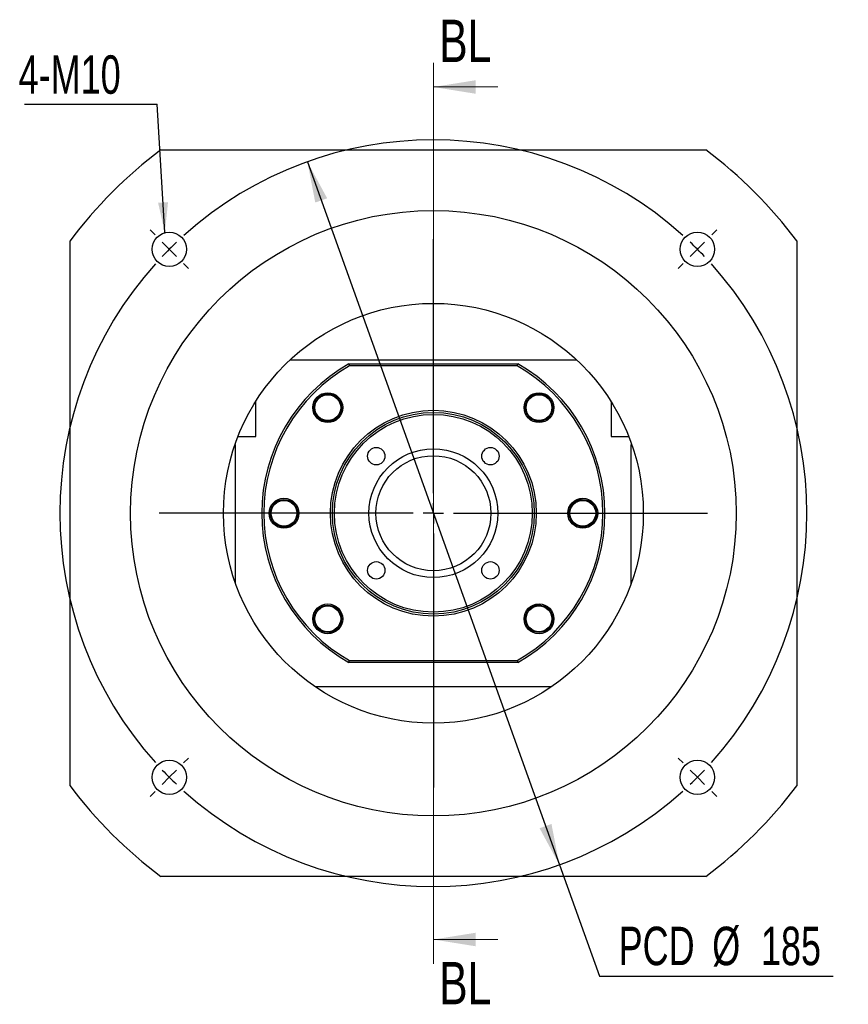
# Model space of a CAD drawing. Header units: millimetres. Extents: x 25 to 288, y 4 to 207.
# Tile 1 of 5: x 25 to 93, y 7 to 89. Entities that reach past the tile are written whole.
import ezdxf

# ---------------------------------------------------------------- set-up
doc = ezdxf.new("R2010")
doc.units = ezdxf.units.MM
doc.layers.add('圖層0', color=7, linetype='Continuous')
doc.styles.add('SLDTEXTSTYLE0', font='TXT', dxfattribs={"width": 0.7})
doc.styles.add('SLDTEXTSTYLE3', font='TXT', dxfattribs={"width": 0.75})
doc.dimstyles.new('SLDDIMSTYLE1', dxfattribs={"dimtxt": 3.389974, "dimasz": 2.5, "dimexe": 0, "dimexo": 0.0625, "dimgap": 0.847493, "dimtad": 0, "dimtih": 1, "dimtoh": 1, "dimlfac": 3, "dimrnd": 1e-09, "dimzin": 12, "dimdsep": 46, "dimtxsty": 'SLDTEXTSTYLE0', "dimsah": 1, "dimcen": 0, "dimadec": 0, "dimazin": 3, "dimtfac": 1, "dimtmove": 0, "dimatfit": 3, "dimfxl": 0, "dimfrac": 2, "dimtolj": 1, "dimtzin": 12, "dimarcsym": 0})
doc.dimstyles.new('SLDDIMSTYLE2', dxfattribs={"dimtxt": 0.18, "dimasz": 2.5, "dimexe": 0, "dimexo": 0.0625, "dimgap": 0, "dimtad": 0, "dimtih": 1, "dimtoh": 1, "dimdec": 0, "dimrnd": 1e-09, "dimzin": 0, "dimdsep": 46, "dimtxsty": 'Standard', "dimsah": 1, "dimcen": 0.09, "dimadec": 0, "dimazin": 0, "dimtfac": 2.5, "dimtdec": 0, "dimtofl": 0, "dimtmove": 0, "dimatfit": 3, "dimfxl": 0, "dimfrac": 2, "dimtolj": 1, "dimtzin": 0, "dimarcsym": 0})

# ---------------------------------------------------------------- blocks, each defined once
blk = doc.blocks.new('_D')
at = {"layer": '圖層0', "color": 7}
for p, q in [((48.341, 77.071), (69.147, 19.02)), ((69.147, 19.02), (72.448, 9.809)), ((72.448, 9.809), (91.751, 9.809))]:
    blk.add_line(p, q, dxfattribs=at)
for points in [[(48.341, 77.071), (48.993, 73.704), (49.975, 74.055)], [(69.147, 19.02), (68.494, 22.387), (67.512, 22.035)]]:
    blk.add_solid(points, dxfattribs=at)
at = {"layer": '圖層0', "color": 7, "char_height": 3.175, "attachment_point": 1, "style": 'SLDTEXTSTYLE0'}
for s, insert in [('PCD', (74.036, 13.902)), ('%%c', (81.768, 13.902)), ('185', (85.789, 13.902))]:
    blk.add_mtext(s, dxfattribs=dict(at, insert=insert))
blk = doc.blocks.new('SW_NOTE_0')
at = {"layer": '圖層0', "color": 0}
blk.add_line((-10.952, 0), (0, 0), dxfattribs=at)
at = {"layer": '圖層0', "color": 0, "insert": (-11.438, 4.031), "char_height": 3.175, "attachment_point": 1, "style": 'SLDTEXTSTYLE0'}
blk.add_mtext('4-M10', dxfattribs=at)
blk = doc.blocks.new('SW_CENTERMARKSYMBOL_0')
at = {"layer": '圖層0', "color": 0}
for p, q in [((-44.783, 1.179), (-45.196, 1.591)), ((-21.802, -20.136), (-21.802, 0.833)), ((1.179, 1.179), (1.591, 1.591)), ((-43.605, 0), (-44.194, 0.589)), ((-43.605, 0), (-43.016, -0.589)), ((0, 0), (-0.589, -0.589)), ((0, 0), (0.589, 0.589)), ((-42.426, -1.179), (-42.014, -1.591)), ((-1.179, -1.179), (-1.591, -1.591)), ((-21.802, -21.802), (-21.802, -20.969)), ((-23.469, -21.802), (-44.438, -21.802)), ((-21.802, -21.802), (-22.636, -21.802)), ((-21.802, -21.802), (-21.802, -22.636)), ((-21.802, -21.802), (-20.969, -21.802)), ((-20.136, -21.802), (0.833, -21.802)), ((-21.802, -23.469), (-21.802, -44.438)), ((-42.426, -42.426), (-42.014, -42.014)), ((-1.179, -42.426), (-1.591, -42.014)), ((-43.605, -43.605), (-43.016, -43.016)), ((0, -43.605), (-0.589, -43.016)), ((-43.605, -43.605), (-44.194, -44.194)), ((0, -43.605), (0.589, -44.194)), ((-44.783, -44.783), (-45.196, -45.196)), ((1.179, -44.783), (1.591, -45.196))]:
    blk.add_line(p, q, dxfattribs=at)
for start, end in [(48.09707, 131.90293), (135, 136.54853), (133.45147, 135), (45, 46.54853), (43.45147, 45), (138.09707, 221.90293), (318.09707, 41.90293), (223.45147, 225), (315, 316.54853), (225, 226.54853), (313.45147, 315), (228.09707, 311.90293)]:
    blk.add_arc((-21.802, -21.802), 30.833, start, end, dxfattribs=at)

msp = doc.modelspace()

# ---------------------------------------------------------------- linework, layer by layer
at = {"color": 7, "linetype": 'Continuous', "lineweight": 18}
for p, q in [((58.7438, 85.2454), (58.7438, 10.8454)), ((64.0638, 83.2454), (58.7438, 83.2454)), ((64.0638, 12.8454), (58.7438, 12.8454))]:
    msp.add_line(p, q, dxfattribs=at)
at = {"color": 7, "linetype": 'Continuous', "lineweight": 25}
for p, q in [((36.2438, 78.0454), (81.2438, 78.0454)), ((28.7438, 25.5454), (28.7438, 70.5454)), ((88.7438, 70.5454), (88.7438, 25.5454)), ((46.9117, 60.712), (70.576, 60.712)), ((51.7736, 60.3787), (51.8176, 60.2121)), ((51.7736, 60.3787), (65.714, 60.3787)), ((65.67, 60.2121), (51.8176, 60.2121)), ((65.67, 60.2121), (65.714, 60.3787)), ((44.0772, 54.3787), (44.0772, 57.283)), ((50.7263, 57.6222), (50.9609, 57.4188)), ((73.4105, 57.283), (73.4105, 54.3787)), ((66.9512, 55.7848), (66.68, 55.9359)), ((42.4105, 53.7121), (42.3629, 53.7121)), ((42.4105, 42.2431), (42.4105, 53.7121)), ((42.609, 54.3787), (44.0772, 54.3787)), ((73.4105, 54.3787), (74.8787, 54.3787)), ((75.0772, 42.2431), (75.0772, 53.7121)), ((75.0772, 53.7121), (75.1247, 53.7121)), ((46.9241, 49.027), (47.1953, 48.8758)), ((70.5636, 47.0638), (70.2924, 47.2149)), ((50.5364, 40.306), (50.8076, 40.1548)), ((66.7614, 38.4686), (66.5268, 38.672)), ((51.7736, 35.7121), (51.8176, 35.8787)), ((51.8176, 35.8787), (65.67, 35.8787)), ((65.67, 35.8787), (65.714, 35.7121)), ((65.714, 35.7121), (51.7736, 35.7121)), ((68.4906, 33.712), (48.997, 33.712)), ((81.2438, 18.0454), (36.2438, 18.0454))]:
    msp.add_line(p, q, dxfattribs=at)
for centre, radius in [((58.7438, 48.0454), 25), ((36.9414, 69.8478), 1.4167), ((80.5463, 69.8478), 1.4167), ((58.7438, 48.0454), 17.3333), ((50.0228, 56.7664), 1.2333), ((50.0228, 56.7664), 1.1333), ((50.0228, 56.7664), 1.0667), ((67.4648, 56.7664), 1.2333), ((67.4648, 56.7664), 1.1333), ((67.4648, 56.7664), 1.0667), ((58.7438, 48.0454), 8.5), ((58.7438, 48.0454), 8.3333), ((58.7438, 48.0454), 8.1667), ((54.0298, 52.7594), 0.7167), ((58.7438, 48.0454), 5.3167), ((63.4579, 52.7594), 0.7167), ((58.7438, 48.0454), 4.75), ((46.4105, 48.0454), 1.2333), ((46.4105, 48.0454), 1.1333), ((46.4105, 48.0454), 1.0667), ((71.0772, 48.0454), 1.2333), ((71.0772, 48.0454), 1.1333), ((71.0772, 48.0454), 1.0667), ((54.0298, 43.3313), 0.7167), ((63.4579, 43.3313), 0.7167), ((50.0228, 39.3244), 1.2333), ((50.0228, 39.3244), 1.1333), ((50.0228, 39.3244), 1.0667), ((67.4648, 39.3244), 1.2333), ((67.4648, 39.3244), 1.1333), ((67.4648, 39.3244), 1.0667), ((36.9414, 26.2429), 1.4167), ((80.5463, 26.2429), 1.4167)]:
    msp.add_circle(centre, radius, dxfattribs=at)
for radius, start, end in [(37.5, 126.869898, 143.130102), (37.5, 36.869898, 53.130102), (14.1667, 119.472932, 240.527068), (14, 119.651845, 240.348155), (14, 299.651845, 60.348155), (14.1667, 299.472932, 60.527068), (37.5, 216.869898, 233.130102), (37.5, 306.869898, 323.130102)]:
    msp.add_arc((58.7438, 48.0454), radius, start, end, dxfattribs=at)
for points, knots in [([(67.3696, 57.9012), (67.3419, 57.9014), (67.1841, 57.9024), (66.916, 57.7738), (66.6388, 57.5536), (66.5294, 57.3611), (66.4832, 57.2799)], [0, 0, 0, 0, 0.0732324, 0.4173433, 0.7542525, 1, 1, 1, 1]), ([(50.8787, 56.0629), (50.9201, 56.1193), (50.9979, 56.2253), (51.0745, 56.4033), (51.1205, 56.5821), (51.1357, 56.7664), (51.1204, 56.9507), (51.059, 57.1901), (50.9323, 57.4299), (50.7838, 57.5685), (50.7263, 57.6222)], [0, 0, 0, 0, 0.1205085, 0.2264543, 0.3324003, 0.4383461, 0.5442923, 0.6502382, 0.8644384, 1, 1, 1, 1]), ([(66.4832, 57.2799), (66.4542, 57.2163), (66.3997, 57.0966), (66.3611, 56.9067), (66.3527, 56.7223), (66.3754, 56.5388), (66.4281, 56.3615), (66.5371, 56.1397), (66.7103, 55.9309), (66.8839, 55.8256), (66.9512, 55.7848)], [0, 0, 0, 0, 0.1205083, 0.2264544, 0.3324003, 0.4383462, 0.5442923, 0.6502382, 0.8644387, 1, 1, 1, 1]), ([(48.8294, 56.786), (48.8272, 56.7163), (48.8208, 56.511), (48.9609, 56.1888), (49.2189, 55.8754), (49.5709, 55.6725), (49.9643, 55.5978), (50.3531, 55.6611), (50.6706, 55.8281), (50.8169, 55.9933), (50.8787, 56.0629)], [0, 0, 0, 0, 0.0728578, 0.214632, 0.3560085, 0.4951112, 0.632574, 0.7690001, 0.9025712, 1, 1, 1, 1]), ([(47.3921, 47.5318), (47.4211, 47.5955), (47.4756, 47.7151), (47.5142, 47.9051), (47.5226, 48.0895), (47.4999, 48.273), (47.4472, 48.4502), (47.3382, 48.672), (47.165, 48.8809), (46.9914, 48.9862), (46.9241, 49.027)], [0, 0, 0, 0, 0.1205086, 0.2264545, 0.3324004, 0.4383464, 0.5442922, 0.6502383, 0.8644384, 1, 1, 1, 1]), ([(70.9819, 49.1802), (70.9542, 49.1804), (70.7964, 49.1814), (70.5283, 49.0528), (70.2511, 48.8326), (70.1417, 48.6401), (70.0956, 48.5589)], [0, 0, 0, 0, 0.0732324, 0.4173436, 0.7542526, 1, 1, 1, 1]), ([(70.0956, 48.5589), (70.0666, 48.4953), (70.012, 48.3757), (69.9735, 48.1857), (69.965, 48.0013), (69.9878, 47.8178), (70.0404, 47.6405), (70.1495, 47.4187), (70.3226, 47.2099), (70.4963, 47.1046), (70.5636, 47.0638)], [0, 0, 0, 0, 0.1205086, 0.2264545, 0.3324004, 0.4383464, 0.5442922, 0.6502383, 0.8644384, 1, 1, 1, 1]), ([(46.5057, 46.9105), (46.5334, 46.9104), (46.6912, 46.9094), (46.9593, 47.038), (47.2365, 47.2582), (47.3459, 47.4506), (47.3921, 47.5318)], [0, 0, 0, 0, 0.0732324, 0.4173436, 0.7542526, 1, 1, 1, 1]), ([(51.0044, 38.8108), (51.0334, 38.8745), (51.088, 38.9941), (51.1265, 39.1841), (51.135, 39.3685), (51.1122, 39.552), (51.0596, 39.7293), (50.9505, 39.9511), (50.7774, 40.1599), (50.6037, 40.2652), (50.5364, 40.306)], [0, 0, 0, 0, 0.1205083, 0.2264544, 0.3324003, 0.4383462, 0.5442923, 0.6502382, 0.8644387, 1, 1, 1, 1]), ([(66.609, 40.0278), (66.5675, 39.9714), (66.4897, 39.8655), (66.4131, 39.6874), (66.3671, 39.5086), (66.3519, 39.3244), (66.3672, 39.1401), (66.4286, 38.9007), (66.5554, 38.6608), (66.7038, 38.5223), (66.7614, 38.4686)], [0, 0, 0, 0, 0.1205085, 0.2264543, 0.3324003, 0.4383461, 0.5442923, 0.6502382, 0.8644384, 1, 1, 1, 1]), ([(67.6036, 40.4547), (67.5766, 40.4606), (67.4223, 40.4938), (67.1336, 40.4227), (66.8172, 40.2639), (66.6707, 40.0979), (66.609, 40.0278)], [0, 0, 0, 0, 0.07323253, 0.41734339, 0.75425298, 1, 1, 1, 1]), ([(50.118, 38.1896), (50.1457, 38.1894), (50.3036, 38.1884), (50.5716, 38.317), (50.8489, 38.5372), (50.9583, 38.7297), (51.0044, 38.8108)], [0, 0, 0, 0, 0.0732324, 0.4173433, 0.7542525, 1, 1, 1, 1])]:
    msp.add_open_spline(points, degree=3, knots=knots, dxfattribs=at)
at = {"color": 7, "linetype": 'Continuous', "lineweight": 18}
for points in [[(58.7438, 83.2454), (62.2438, 82.6854), (62.2438, 83.8054)], [(58.7438, 12.8454), (62.2438, 12.2854), (62.2438, 13.4054)]]:
    msp.add_solid(points, dxfattribs=at)

# ---------------------------------------------------------------- block references
at = {"layer": '圖層0', "color": 7}
for name, p in [('SW_NOTE_0', (35.9408, 81.828)), ('SW_CENTERMARKSYMBOL_0', (80.5463, 69.8478))]:
    msp.add_blockref(name, p, dxfattribs=at)

# ---------------------------------------------------------------- texts
at = {"color": 7, "linetype": 'Continuous', "char_height": 3.5, "attachment_point": 1, "style": 'SLDTEXTSTYLE3'}
for insert in [(59.2293, 88.8031), (59.2293, 10.9947)]:
    msp.add_mtext('BL', dxfattribs=dict(at, insert=insert))

# ---------------------------------------------------------------- dimensions: what is measured, and where the dimension line sits
at = {"layer": '圖層0', "color": 7}
dim = msp.add_diameter_dim_2p(p1=(69.147, 19.0201), p2=(48.3406, 77.0707), text='PCD<>', dimstyle='SLDDIMSTYLE1', dxfattribs=at)
dim.commit()
dim.dimension.update_dxf_attribs({"geometry": '_D', "text_midpoint": (82.8936, 12.3461), "dimtype": 163})

# ---------------------------------------------------------------- leaders
msp.add_leader([(36.5752, 71.2164), (35.9408, 81.828)], dimstyle='SLDDIMSTYLE2', dxfattribs=at)

doc.saveas('drawing.dxf')
